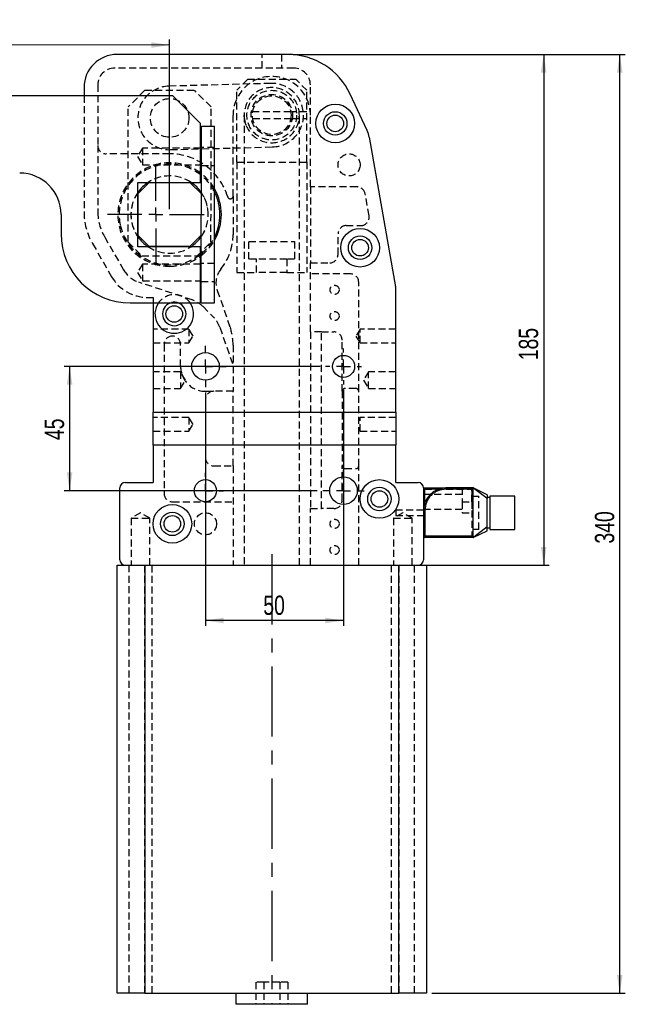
# Model space of a CAD drawing. Extents: x 55 to 753, y 17 to 582.
# Tile 4 of 5: x 287 to 506, y 224 to 581. Entities that reach past the tile are written whole.
import ezdxf

# ---------------------------------------------------------------- set-up
doc = ezdxf.new("R2010")
doc.units = 0
doc.header["$LTSCALE"] = 2
doc.linetypes.add('CENTERX2', pattern=[20.32, 12.7, -2.54, 2.54, -2.54])
doc.linetypes.add('HIDDEN', pattern=[1.905, 1.27, -0.635])
doc.layers.get('0').update_dxf_attribs({"linetype": 'CONTINUOUS'})
doc.styles.add('SLDTEXTSTYLE0', font='TXT', dxfattribs={"width": 0.75})
doc.dimstyles.new('SLDDIMSTYLE0', dxfattribs={"dimtxt": 7, "dimasz": 6.604, "dimexe": 0, "dimexo": 0.0625, "dimgap": 1.75, "dimtad": 1, "dimdec": 3, "dimrnd": 1e-09, "dimzin": 12, "dimtxsty": 'SLDTEXTSTYLE0', "dimsah": 1, "dimcen": 0.09, "dimazin": 3, "dimtfac": 1, "dimtdec": 3, "dimtofl": 0, "dimtmove": 0, "dimatfit": 3, "dimtolj": 1, "dimtzin": 12})

# ---------------------------------------------------------------- blocks, each defined once
blk = doc.blocks.new('_D_3')
at = {"color": 218, "linetype": 'CONTINUOUS'}
for p, q in [((196.58, 555.38), (196.58, 573.78)), ((340.88, 571.72), (196.58, 571.78)), ((340.86, 512.33), (340.88, 573.72))]:
    blk.add_line(p, q, dxfattribs=at)
for points in [[(196.58, 571.78), (203.19, 570.76), (203.19, 572.79)], [(340.88, 571.72), (334.28, 572.74), (334.28, 570.71)]]:
    blk.add_solid(points, dxfattribs=at)
at = {"color": 218, "linetype": 'CONTINUOUS', "insert": (251.28, 580.78, -60.61), "char_height": 7, "attachment_point": 1, "rotation": 359.9779, "style": 'SLDTEXTSTYLE0'}
blk.add_mtext('144,3', dxfattribs=at)
blk = doc.blocks.new('_D_4')
at = {"color": 218, "linetype": 'CONTINUOUS'}
for p, q in [((395.36, 455.33), (302.65, 455.33)), ((304.65, 455.33), (304.65, 410.33)), ((394.36, 410.33), (302.65, 410.33))]:
    blk.add_line(p, q, dxfattribs=at)
for points in [[(304.65, 455.33), (303.64, 448.72), (305.67, 448.72)], [(304.65, 410.33), (305.67, 416.93), (303.64, 416.93)]]:
    blk.add_solid(points, dxfattribs=at)
at = {"color": 218, "linetype": 'CONTINUOUS', "insert": (295.63, 428.65, -60.61), "char_height": 7, "attachment_point": 1, "rotation": 90, "style": 'SLDTEXTSTYLE0'}
blk.add_mtext('45', dxfattribs=at)
blk = doc.blocks.new('_D_5')
at = {"color": 218, "linetype": 'CONTINUOUS'}
for p, q in [((353.86, 445.83), (353.86, 361.33)), ((403.86, 446.83), (403.86, 361.33)), ((403.86, 363.33), (353.86, 363.33))]:
    blk.add_line(p, q, dxfattribs=at)
for points in [[(353.86, 363.33), (360.46, 362.31), (360.46, 364.34)], [(403.86, 363.33), (397.25, 364.34), (397.25, 362.31)]]:
    blk.add_solid(points, dxfattribs=at)
at = {"color": 218, "linetype": 'CONTINUOUS', "insert": (374.8, 372.35, -60.61), "char_height": 7, "attachment_point": 1, "style": 'SLDTEXTSTYLE0'}
blk.add_mtext('50', dxfattribs=at)
blk = doc.blocks.new('_D_6')
at = {"color": 218, "linetype": 'CONTINUOUS'}
for p, q in [((385.62, 568.33), (478.36, 568.33)), ((476.36, 568.33), (476.36, 383.33)), ((432.86, 383.33), (478.36, 383.33))]:
    blk.add_line(p, q, dxfattribs=at)
for points in [[(476.36, 568.33), (475.34, 561.72), (477.37, 561.72)], [(476.36, 383.33), (477.37, 389.93), (475.34, 389.93)]]:
    blk.add_solid(points, dxfattribs=at)
at = {"color": 218, "linetype": 'CONTINUOUS', "insert": (467.34, 457.57, -60.61), "char_height": 7, "attachment_point": 1, "rotation": 90, "style": 'SLDTEXTSTYLE0'}
blk.add_mtext('185', dxfattribs=at)
blk = doc.blocks.new('_D_7')
at = {"color": 179, "linetype": 'CONTINUOUS'}
for p, q in [((385.62, 568.33), (505.92, 568.33)), ((503.92, 228.33), (503.92, 568.33)), ((435.86, 228.33), (505.92, 228.33))]:
    blk.add_line(p, q, dxfattribs=at)
for points in [[(503.92, 568.33), (502.91, 561.72), (504.94, 561.72)], [(503.92, 228.33), (504.94, 234.93), (502.91, 234.93)]]:
    blk.add_solid(points, dxfattribs=at)
at = {"color": 179, "linetype": 'CONTINUOUS', "insert": (494.9, 391.17, -60.61), "char_height": 7, "attachment_point": 1, "rotation": 90, "style": 'SLDTEXTSTYLE0'}
blk.add_mtext('340', dxfattribs=at)
blk = doc.blocks.new('SW_CENTERMARKSYMBOL_0')
at = {"color": 0, "linetype": 'CONTINUOUS'}
for p, q in [((0, 5), (0, 17.5)), ((-5, 0), (-17.5, 0)), ((0, 0), (-2.5, 0)), ((0, 0), (0, 2.5)), ((0, 0), (0, -2.5)), ((0, 0), (2.5, 0)), ((5, 0), (17.5, 0)), ((0, -5), (0, -17.5))]:
    blk.add_line(p, q, dxfattribs=at)
blk = doc.blocks.new('SW_CENTERMARKSYMBOL_1')
at = {"color": 0, "linetype": 'CONTINUOUS'}
for p, q in [((0, 5), (0, 7.5)), ((-5, 0), (-7.5, 0)), ((0, 0), (-2.5, 0)), ((0, 0), (0, 2.5)), ((0, 0), (0, -2.5)), ((0, 0), (2.5, 0)), ((5, 0), (7.5, 0)), ((0, -5), (0, -7.5))]:
    blk.add_line(p, q, dxfattribs=at)
blk = doc.blocks.new('SW_CENTERMARKSYMBOL_2')
at = {"color": 0, "linetype": 'CONTINUOUS'}
for p, q in [((0, 5), (0, 6.5)), ((-5, 0), (-6.5, 0)), ((0, 0), (-2.5, 0)), ((0, 0), (0, 2.5)), ((0, 0), (0, -2.5)), ((0, 0), (2.5, 0)), ((5, 0), (6.5, 0)), ((0, -5), (0, -6.5))]:
    blk.add_line(p, q, dxfattribs=at)
blk = doc.blocks.new('SW_CENTERMARKSYMBOL_3')
at = {"color": 0, "linetype": 'CONTINUOUS'}
for p, q in [((0, 5), (0, 7.5)), ((-5, 0), (-7.5, 0)), ((0, 0), (-2.5, 0)), ((0, 0), (0, 2.5)), ((0, 0), (0, -2.5)), ((0, 0), (2.5, 0)), ((5, 0), (7.5, 0)), ((0, -5), (0, -7.5))]:
    blk.add_line(p, q, dxfattribs=at)
blk = doc.blocks.new('SW_CENTERMARKSYMBOL_4')
at = {"color": 0, "linetype": 'CONTINUOUS'}
for p, q in [((0, 5), (0, 6.5)), ((-5, 0), (-6.5, 0)), ((0, 0), (-2.5, 0)), ((0, 0), (0, 2.5)), ((0, 0), (0, -2.5)), ((0, 0), (2.5, 0)), ((5, 0), (6.5, 0)), ((0, -5), (0, -6.5))]:
    blk.add_line(p, q, dxfattribs=at)

msp = doc.modelspace()

# ---------------------------------------------------------------- linework, layer by layer
at = {"color": 7, "linetype": 'CONTINUOUS'}
for p, q in [((383.616452, 568.326099), (321.85859, 568.326099)), ((309.858588, 556.32609), (309.858588, 553.338064)), ((342.075196, 553.325637), (255.075206, 553.359224)), ((352.071335, 543.321772), (342.075196, 553.325637)), ((412.378122, 540.801539), (406.274147, 553.891553)), ((352.063089, 521.971776), (352.071335, 543.321772)), ((352.361486, 517.821653), (352.370949, 542.321651)), ((352.370949, 542.321651), (357.133447, 542.319818)), ((357.108732, 478.319822), (357.133447, 542.319818)), ((413.163123, 538.311838), (422.706668, 484.187691)), ((352.364063, 524.492486), (352.064154, 524.73089)), ((352.36431, 525.130852), (352.064398, 525.359137)), ((329.354094, 498.680538), (329.36309, 521.980538)), ((333.363031, 521.828993), (329.361488, 517.830534)), ((329.36309, 521.980538), (352.063089, 521.971776)), ((348.363032, 521.823196), (333.363031, 521.828993)), ((352.361486, 517.821653), (348.363032, 521.823196)), ((329.361488, 517.830534), (329.355695, 502.830541)), ((352.355694, 502.82166), (352.361486, 517.821653)), ((301.558596, 510.34127), (301.555892, 503.341271)), ((329.355695, 502.830541), (333.35415, 498.828991)), ((348.354151, 498.823202), (352.355694, 502.82166)), ((352.346233, 478.321655), (352.355694, 502.82166)), ((352.054092, 498.671776), (329.354094, 498.680538)), ((333.35415, 498.828991), (348.354151, 498.823202)), ((352.046234, 478.321774), (352.054092, 498.671776)), ((352.053027, 495.912662), (352.353118, 496.150827)), ((422.858593, 438.826098), (422.858593, 482.451214)), ((326.546234, 478.331624), (352.046234, 478.321774)), ((334.85859, 478.328413), (334.85859, 438.826098)), ((352.346233, 478.321655), (357.108732, 478.319822)), ((334.85859, 438.826098), (422.858593, 438.826098)), ((334.85859, 426.826096), (334.85859, 438.826098)), ((422.858593, 438.826098), (422.858593, 426.826096)), ((334.85859, 426.826096), (334.85859, 413.326096)), ((422.858593, 426.826096), (334.85859, 426.826096)), ((422.858593, 413.326096), (422.858593, 426.826096)), ((322.858592, 385.326097), (322.858592, 411.326098)), ((324.858592, 413.326096), (334.85859, 413.326096)), ((422.858593, 413.326096), (430.858591, 413.326096)), ((432.858591, 411.326098), (432.858591, 385.326097)), ((432.920543, 410.826097), (432.858591, 410.826097)), ((433.358592, 411.326098), (433.358592, 411.179651)), ((433.358592, 411.326098), (440.858592, 411.326098)), ((433.358592, 411.179651), (433.358592, 410.826097)), ((433.358592, 406.10998), (433.358592, 410.826097)), ((438.074709, 410.826097), (433.358592, 410.826097)), ((440.858592, 411.326098), (440.858592, 410.826097)), ((450.85859, 411.326098), (440.858592, 411.326098)), ((450.85859, 410.826097), (440.858592, 410.826097)), ((455.858593, 408.826096), (450.85859, 411.326098)), ((450.85859, 393.826097), (450.85859, 410.826097)), ((455.858593, 407.456886), (451.072184, 411.160807)), ((456.858595, 407.826096), (455.858593, 407.826096)), ((465.858591, 408.326097), (456.858595, 408.326097)), ((456.858595, 408.326097), (456.858595, 396.326097)), ((465.858591, 396.326097), (465.858591, 408.326097)), ((433.358592, 403.326096), (432.858591, 403.326096)), ((433.358592, 403.326096), (433.358592, 393.826097)), ((450.85859, 393.326097), (455.858593, 395.826097)), ((455.858593, 397.195307), (451.072184, 393.491386)), ((455.858593, 396.826097), (456.858595, 396.826097)), ((456.858595, 396.326097), (465.858591, 396.326097)), ((432.858591, 393.826097), (433.358592, 393.826097)), ((450.85859, 393.826097), (433.358592, 393.826097)), ((433.358592, 393.826097), (433.358592, 393.472543)), ((433.358592, 393.472543), (433.358592, 393.326097)), ((450.85859, 393.326097), (433.358592, 393.326097)), ((321.85859, 228.326096), (321.85859, 383.326097)), ((321.85859, 383.326097), (324.858592, 383.326097)), ((324.858592, 383.326097), (430.858591, 383.326097)), ((331.858591, 383.326097), (331.858591, 228.326096)), ((423.858592, 228.326096), (423.858592, 383.326097)), ((430.858591, 383.326097), (433.858593, 383.326097)), ((433.858593, 383.326097), (433.858593, 228.326096)), ((331.858591, 228.326096), (321.85859, 228.326096)), ((331.858591, 228.326096), (423.858592, 228.326096)), ((364.858591, 228.326096), (364.858591, 224.326103)), ((390.858592, 224.326103), (390.858592, 228.326096)), ((433.858593, 228.326096), (423.858592, 228.326096)), ((390.858592, 224.326103), (364.858591, 224.326103))]:
    msp.add_line(p, q, dxfattribs=at)
at = {"color": 7, "linetype": 'HIDDEN'}
for p, q in [((374.358591, 563.326104), (374.358591, 568.326099)), ((381.358592, 568.326099), (381.358592, 563.326104)), ((385.858592, 563.326104), (320.858591, 563.326104)), ((314.85859, 557.326092), (314.85859, 535.326092)), ((377.54778, 557.821898), (340.561294, 556.821896)), ((369.158591, 559.326096), (365.158592, 555.326103)), ((369.158591, 559.326096), (386.558592, 559.326096)), ((390.558591, 555.326103), (386.558592, 559.326096)), ((391.858592, 546.326099), (391.858592, 557.326092)), ((309.858588, 553.338064), (309.858588, 511.326103)), ((331.87597, 555.329575), (325.873652, 549.331887)), ((331.87597, 555.329575), (349.875969, 555.322616)), ((355.873651, 549.320294), (349.875969, 555.322616)), ((365.158592, 529.326095), (365.158592, 555.326103)), ((390.558591, 529.326095), (390.558591, 555.326103)), ((325.854731, 500.331892), (325.873652, 549.331887)), ((355.854728, 500.320307), (355.873651, 549.320294)), ((363.858591, 517.034306), (363.858591, 546.326099)), ((367.878475, 545.695795), (367.858592, 546.326099)), ((367.858592, 546.326099), (367.858592, 383.326097)), ((384.763788, 547.476097), (370.953395, 547.476097)), ((390.558591, 547.476097), (385.272097, 547.476097)), ((387.858591, 383.326097), (387.858591, 546.326099)), ((391.858592, 520.326091), (391.858592, 546.326099)), ((370.951355, 545.176102), (384.765828, 545.176102)), ((385.270113, 545.176102), (390.558591, 545.176102)), ((314.85859, 535.326092), (314.85859, 511.326103)), ((340.858591, 532.326101), (317.858593, 532.326101)), ((331.067861, 534.329875), (329.26412, 531.330569)), ((329.26412, 531.330569), (331.065544, 528.329878)), ((352.067859, 534.321769), (331.067861, 534.329875)), ((341.182918, 533.830299), (378.169403, 534.830301)), ((357.130454, 534.569813), (352.367955, 534.571661)), ((331.065544, 528.329878), (352.065542, 528.321771)), ((352.365445, 528.071655), (357.127945, 528.069823)), ((365.158592, 529.326095), (365.158592, 489.326096)), ((365.158592, 529.326095), (390.558591, 529.326095)), ((390.558591, 529.326095), (390.558591, 489.326096)), ((363.858591, 517.034306), (363.858591, 503.097667)), ((408.740062, 520.326091), (391.858592, 520.326091)), ((391.858592, 520.326091), (391.858592, 492.826095)), ((413.105102, 509.847044), (411.694483, 517.847045)), ((401.858592, 495.826094), (401.858592, 503.326094)), ((404.858592, 506.3261), (410.150678, 506.3261)), ((312.940006, 499.826095), (319.868212, 487.8261)), ((317.270135, 502.3261), (324.198337, 490.326098)), ((325.854731, 500.331892), (330.8528, 495.32996)), ((350.852798, 495.322234), (355.854728, 500.320307)), ((369.608592, 500.626093), (386.108591, 500.626093)), ((369.608592, 494.126095), (369.608592, 500.626093)), ((386.108591, 500.626093), (386.108591, 494.126095)), ((331.051641, 492.329879), (329.2479, 489.330581)), ((330.8528, 495.32996), (350.852798, 495.322234)), ((352.051639, 492.321773), (331.051641, 492.329879)), ((357.114236, 492.569818), (352.351736, 492.571658)), ((372.358591, 494.126095), (369.608592, 494.126095)), ((372.358591, 489.326096), (372.358591, 494.126095)), ((383.358591, 494.126095), (372.358591, 494.126095)), ((383.358591, 494.126095), (383.358591, 489.326096)), ((386.108591, 494.126095), (383.358591, 494.126095)), ((391.858592, 492.826095), (398.858591, 492.826095)), ((391.858592, 467.826097), (391.858592, 492.826095)), ((329.2479, 489.330581), (331.049324, 486.329882)), ((365.158592, 489.326096), (372.358591, 489.326096)), ((383.358591, 489.326096), (372.358591, 489.326096)), ((383.358591, 489.326096), (390.558591, 489.326096)), ((406.358591, 488.826095), (391.858592, 488.826095)), ((349.037926, 479.429489), (329.712858, 485.833763)), ((331.049324, 486.329882), (352.049322, 486.321776)), ((352.349227, 486.07166), (357.111725, 486.069819)), ((409.358592, 446.326098), (409.358592, 485.826096)), ((358.109868, 482.877179), (362.730398, 469.709894)), ((332.85859, 480.3261), (334.85859, 480.3261)), ((334.85859, 480.3261), (334.85859, 478.328413)), ((352.963259, 477.008222), (356.68867, 473.282813)), ((347.858592, 468.826099), (334.85859, 468.826099)), ((347.858592, 468.826099), (347.858592, 463.826096)), ((349.360743, 466.326094), (347.858592, 468.826099)), ((359.053507, 469.522899), (363.858591, 455.829679)), ((391.858592, 467.826097), (391.858592, 403.826097)), ((395.858591, 467.826097), (391.858592, 467.826097)), ((395.858591, 403.826097), (395.858591, 467.826097)), ((395.858591, 467.826097), (400.358592, 467.826097)), ((409.858593, 468.826099), (408.35644, 466.326094)), ((409.858593, 463.826096), (409.858593, 468.826099)), ((422.858593, 468.826099), (409.858593, 468.826099)), ((334.85859, 463.826096), (347.858592, 463.826096)), ((347.858592, 463.826096), (349.360743, 466.326094)), ((403.358591, 446.326098), (403.358591, 464.826098)), ((408.35644, 466.326094), (409.858593, 463.826096)), ((409.858593, 463.826096), (422.858593, 463.826096)), ((338.858591, 463.326095), (338.858591, 409.326097)), ((344.858592, 455.326094), (344.858592, 463.326095)), ((363.858591, 463.087587), (363.858591, 446.326098)), ((344.858592, 453.326097), (334.85859, 453.326097)), ((344.858592, 453.326097), (344.858592, 447.3261)), ((346.661174, 450.326099), (344.858592, 453.326097)), ((412.858592, 453.326097), (411.056009, 450.326099)), ((412.858592, 447.3261), (412.858592, 453.326097)), ((422.858593, 453.326097), (412.858592, 453.326097)), ((344.858592, 447.3261), (346.661174, 450.326099)), ((411.056009, 450.326099), (412.858592, 447.3261)), ((334.85859, 447.3261), (344.858592, 447.3261)), ((353.858591, 446.326098), (356.858592, 446.326098)), ((363.858591, 446.326098), (356.858592, 446.326098)), ((363.858591, 419.326095), (363.858591, 446.326098)), ((403.358591, 446.326098), (403.358591, 419.326095)), ((408.358592, 447.3261), (404.358591, 447.3261)), ((409.358592, 419.326095), (409.358592, 446.326098)), ((412.858592, 447.3261), (422.858593, 447.3261)), ((353.858591, 443.326096), (353.858591, 422.326098)), ((347.858592, 436.826097), (334.85859, 436.826097)), ((347.858592, 436.826097), (347.858592, 431.826098)), ((349.360743, 434.326096), (347.858592, 436.826097)), ((409.858593, 436.826097), (409.358592, 435.993957)), ((409.858593, 431.826098), (409.858593, 436.826097)), ((422.858593, 436.826097), (409.858593, 436.826097)), ((334.85859, 431.826098), (347.858592, 431.826098)), ((347.858592, 431.826098), (349.360743, 434.326096)), ((409.358592, 432.658235), (409.858593, 431.826098)), ((409.858593, 431.826098), (422.858593, 431.826098)), ((356.858592, 419.326095), (363.858591, 419.326095)), ((363.858591, 419.326095), (363.858591, 383.326097)), ((403.358591, 406.826096), (403.358591, 419.326095)), ((404.358591, 418.326097), (408.358592, 418.326097)), ((409.358592, 383.326097), (409.358592, 419.326095)), ((432.920543, 410.826097), (433.358592, 410.826097)), ((433.019058, 411.193135), (433.059291, 411.226621)), ((433.358592, 411.179651), (433.358592, 411.326098)), ((433.358592, 410.826097), (433.358592, 411.179651)), ((433.358592, 410.826097), (450.358589, 410.826097)), ((433.358592, 393.826097), (433.358592, 410.826097)), ((446.85859, 411.326098), (446.85859, 406.326097)), ((450.358589, 406.326097), (450.358589, 411.326098)), ((450.358589, 411.326098), (450.358589, 410.826097)), ((450.358589, 410.826097), (450.85859, 410.826097)), ((450.358589, 410.826097), (450.358589, 393.826097)), ((446.85859, 408.976097), (432.858591, 408.976097)), ((450.85859, 408.326097), (452.858594, 408.326097)), ((452.858594, 396.326097), (452.858594, 408.326097)), ((341.858593, 406.326097), (363.858591, 406.326097)), ((391.858592, 403.826097), (395.858591, 403.826097)), ((391.858592, 383.326097), (391.858592, 403.826097)), ((400.358592, 403.826097), (395.858591, 403.826097)), ((422.858593, 403.326096), (422.858593, 402.326096)), ((432.858591, 403.326096), (422.858593, 403.326096)), ((432.858591, 403.676097), (446.85859, 403.676097)), ((446.85859, 406.326097), (450.358589, 406.326097)), ((446.85859, 406.326097), (446.85859, 402.326096)), ((450.85859, 406.326097), (450.358589, 406.326097)), ((450.358589, 406.326097), (450.358589, 402.366812)), ((450.85859, 406.326097), (450.358589, 406.326097)), ((330.358592, 402.369023), (326.95859, 400.326098)), ((326.95859, 400.326098), (333.75859, 400.326098)), ((326.95859, 400.326098), (326.95859, 383.326097)), ((333.75859, 400.326098), (330.358592, 402.369023)), ((333.75859, 383.326097), (333.75859, 400.326098)), ((425.358591, 402.369023), (421.958593, 400.326098)), ((421.958593, 400.326098), (428.758593, 400.326098)), ((421.958593, 400.326098), (421.958593, 383.326097)), ((422.858593, 402.326096), (422.858593, 401.326096)), ((422.858593, 401.326096), (432.858591, 401.326096)), ((428.758593, 400.326098), (425.358591, 402.369023)), ((428.758593, 383.326097), (428.758593, 400.326098)), ((446.85859, 402.326096), (450.358589, 402.326096)), ((452.858594, 396.326097), (450.85859, 396.326097)), ((432.858591, 393.826097), (433.358592, 393.826097)), ((433.358592, 393.326097), (433.358592, 393.826097)), ((433.358592, 393.826097), (450.358589, 393.826097)), ((450.358589, 393.826097), (450.358589, 393.472543)), ((450.358589, 393.826097), (450.85859, 393.826097)), ((450.358589, 393.472543), (450.358589, 393.326097)), ((326.108591, 383.326097), (326.108591, 228.326096)), ((331.858591, 228.326096), (331.858591, 383.326097)), ((334.608593, 228.326096), (334.608593, 383.326097)), ((421.10859, 383.326097), (421.10859, 228.326096)), ((423.858592, 383.326097), (423.858592, 228.326096)), ((429.608592, 228.326096), (429.608592, 383.326097)), ((374.97184, 232.326104), (372.085089, 232.326104)), ((372.085089, 232.326104), (372.085089, 224.326103)), ((380.745343, 232.326104), (374.97184, 232.326104)), ((374.97184, 232.326104), (374.97184, 224.326103)), ((383.632094, 232.326104), (380.745343, 232.326104)), ((380.745343, 232.326104), (380.745343, 224.326103)), ((383.632094, 232.326104), (383.632094, 224.326103))]:
    msp.add_line(p, q, dxfattribs=at)
at = {"color": 8, "linetype": 'CONTINUOUS'}
msp.add_line((433.358592, 410.826097), (432.920543, 410.826097), dxfattribs=at)
at = {"color": 179, "linetype": 'CENTERX2'}
msp.add_line((377.858591, 387.326097), (377.858591, 224.326097), dxfattribs=at)
at = {"color": 7, "linetype": 'HIDDEN', "flags": 128}
for points in [[(368.550955, 542.669876), (368.151404, 543.923913), (367.878475, 545.695795)], [(331.067861, 534.329875), (331.067858, 534.319638), (331.067764, 534.077196), (331.067556, 533.537059), (331.067254, 532.757728), (331.066893, 531.823663), (331.066513, 530.836089), (331.066151, 529.90204), (331.06585, 529.122709), (331.065641, 528.582557), (331.065548, 528.34013), (331.065544, 528.329878)], [(331.051641, 492.329879), (331.051638, 492.319635), (331.051544, 492.0772), (331.051336, 491.537055), (331.051034, 490.757725), (331.050673, 489.823668), (331.050293, 488.836101), (331.049931, 487.902044), (331.04963, 487.122713), (331.049421, 486.582561), (331.049328, 486.340126), (331.049324, 486.329882)]]:
    msp.add_lwpolyline(points, dxfattribs=at)
at = {"color": 7, "linetype": 'CONTINUOUS', "flags": 128}
msp.add_lwpolyline([(352.052783, 495.284399), (352.073164, 495.299591), (352.352872, 495.512454)], dxfattribs=at)
at = {"color": 7, "linetype": 'HIDDEN'}
for centre, radius in [((377.858591, 546.326097), 9), ((377.858591, 546.326097), 9), ((377.858591, 546.326097), 9), ((377.858591, 546.326097), 9), ((377.858591, 546.326097), 7.5), ((377.858591, 546.326097), 7), ((340.872108, 545.326094), 7), ((405.858591, 528.326097), 4), ((400.608591, 483.076097), 1.65), ((400.608591, 473.576097), 1.65), ((353.858591, 398.326097), 4), ((400.608591, 398.326097), 1.65), ((400.608591, 388.826097), 1.65)]:
    msp.add_circle(centre, radius, dxfattribs=at)
at = {"color": 7, "linetype": 'CONTINUOUS'}
for centre, radius in [((400.858591, 543.326097), 7), ((400.858591, 543.326097), 4.25), ((400.858591, 543.326097), 3), ((409.858591, 498.326097), 7), ((409.858591, 498.326097), 4.25), ((409.858591, 498.326097), 3), ((342.558591, 474.326097), 3), ((353.858591, 455.326097), 5), ((403.858591, 455.326097), 4), ((353.858591, 410.326097), 4), ((403.858591, 410.326097), 5), ((416.858591, 407.326097), 7), ((416.858591, 407.326097), 4.25), ((416.858591, 407.326097), 3), ((341.858591, 398.326097), 7), ((341.858591, 398.326097), 4.25), ((341.858591, 398.326097), 3)]:
    msp.add_circle(centre, radius, dxfattribs=at)
for centre, radius, start, end in [((321.858591, 556.326097), 12, 90, 180), ((383.616452, 543.326097), 25, 25, 90), ((403.315045, 536.575352), 10, 10, 25), ((286.558596, 510.347066), 15, 359.97787392, 89.97787392), ((340.858591, 510.326097), 14, 123.6583793, 145.20592989), ((340.858591, 510.326097), 14, 34.74981795, 56.29736854), ((340.858591, 510.326097), 18.75, 330.12809286, 29.82765498), ((340.858591, 510.326097), 18.25, 332.98915455, 26.96659329), ((326.555889, 503.33162), 25, 179.97787392, 269.97787392), ((340.858591, 510.326097), 14, 214.74981795, 236.29736854), ((340.858591, 510.326097), 14, 303.6583793, 325.20592989), ((412.858591, 482.45121), 10, 0, 10), ((342.558591, 474.326097), 7, 145.13454367, 270), ((342.558591, 474.326097), 4.25, 109.75407828, 270), ((342.558591, 474.326097), 4.25, 270, 70.20166956), ((342.558591, 474.326097), 7, 270, 34.82120417), ((324.858591, 411.326097), 2, 90, 180), ((430.858591, 411.326097), 2, 0, 90), ((440.858591, 403.326097), 8, 90, 180), ((433.358591, 410.826097), 0.5, 90, 126.76970015), ((433.358591, 393.826097), 0.5, 180, 270), ((324.858591, 385.326097), 2, 180, 270), ((430.858591, 385.326097), 2, 270, 0)]:
    msp.add_arc(centre, radius, start, end, dxfattribs=at)
at = {"color": 7, "linetype": 'HIDDEN'}
for centre, radius, start, end in [((320.858591, 557.326097), 6, 90, 180), ((377.858591, 546.326097), 14, 0, 180), ((385.858591, 557.326097), 6, 0, 90), ((340.872108, 545.326094), 11.5, 91.54872721, 271.54872721), ((377.858591, 546.326097), 10, 0, 180), ((377.858591, 546.326097), 11.5, 271.54872721, 91.54872721), ((377.858591, 546.326097), 10, 180, 0), ((317.858591, 535.326097), 3, 180, 270), ((340.858591, 510.326097), 22, 16.95742629, 90), ((340.858591, 510.326097), 18.75, 53.29872442, 270), ((340.858591, 510.326097), 18.25, 52.12045274, 192.13415313), ((340.858591, 510.326097), 14, 56.29736854, 123.6583793), ((340.858591, 510.326097), 18.25, 26.96659329, 50.91764406), ((340.858591, 510.326097), 18.75, 29.82765498, 52.14695702), ((340.858591, 510.326097), 14, 145.20592989, 192.13415313), ((340.858591, 510.326097), 14, 145.20592989, 214.74981795), ((340.858591, 510.326097), 14, 325.20592989, 34.74981795), ((340.858591, 510.326097), 14, 359.97787392, 34.74981795), ((362.858591, 517.034301), 1, 196.95742629, 0), ((408.740061, 517.326097), 3, 10, 90), ((332.858591, 511.326097), 23, 180, 210), ((332.858591, 511.326097), 18, 180, 210), ((340.858591, 510.326097), 14, 325.20592989, 359.97787392), ((340.858591, 510.326097), 18.25, 192.13415313, 307.8352951), ((340.858591, 510.326097), 14, 192.13415313, 214.74981795), ((410.150677, 509.326097), 3, 270, 10), ((343.858591, 503.097665), 20, 321.12996221, 0), ((404.858591, 503.326097), 3, 90, 180), ((340.858591, 510.326097), 18.75, 307.80879082, 330.12809286), ((340.858591, 510.326097), 18.25, 309.03810378, 332.98915455), ((340.858591, 510.326097), 14, 236.29736854, 303.6583793), ((398.858591, 495.826097), 3, 270, 0), ((340.858591, 510.326097), 18.75, 270, 306.65702342), ((332.858591, 495.326097), 10, 210, 251.6649406), ((365.658591, 485.526097), 8, 141.12996221, 199.33647799), ((406.358591, 485.826097), 3, 0, 90), ((332.858591, 495.326097), 15, 210, 270), ((342.558591, 474.326097), 7, 34.82120417, 145.13454367), ((342.558591, 474.326097), 4.25, 70.20166956, 109.75407828), ((345.892192, 469.937158), 10, 45, 71.6649406), ((349.617603, 466.211747), 10, 19.33647799, 45), ((343.858591, 463.08759), 20, 0, 19.33647799), ((400.358591, 464.826097), 3, 0, 90), ((341.858591, 463.326097), 3, 90, 180), ((341.858591, 463.326097), 3, 0, 90), ((353.858591, 455.326097), 9, 180, 270), ((356.858591, 443.326097), 3, 90, 180), ((404.358591, 446.326097), 1, 90, 180), ((408.358591, 446.326097), 1, 0, 90), ((356.858591, 422.326097), 3, 180, 270), ((404.358591, 419.326097), 1, 180, 270), ((408.358591, 419.326097), 1, 270, 0), ((433.358591, 410.826097), 0.5, 150.57358871, 180), ((341.858591, 409.326097), 3, 180, 270), ((400.358591, 406.826097), 3, 270, 0), ((450.358591, 401.826097), 0.5, 0, 90)]:
    msp.add_arc(centre, radius, start, end, dxfattribs=at)
at = {"color": 7, "linetype": 'CONTINUOUS'}
for points, knots in [([(433.060487, 411.225142), (433.052446, 411.219795), (433.018323, 411.197105), (432.971955, 411.144012), (432.925875, 411.068319), (432.902207, 410.983976), (432.89903, 410.901578), (432.915034, 410.850011), (432.922189, 410.826954)], [0, 0, 0, 0, 0.0577579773, 0.2450957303, 0.4376832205, 0.6350769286, 0.8368309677, 1, 1, 1, 1]), ([(440.858592, 410.826097), (439.91512, 410.725912), (438.463759, 410.571795), (436.717638, 409.636563), (435.516089, 408.668599), (434.548123, 407.467051), (433.612896, 405.720928), (433.458778, 404.269568), (433.358592, 403.326096)], [0, 0, 0, 0, 0.2394569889, 0.3683607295, 0.499999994, 0.6316393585, 0.760543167, 1, 1, 1, 1]), ([(451.072184, 411.160807), (451.02622, 411.197051), (450.951235, 411.25618), (450.882247, 411.308504), (450.860188, 411.324929), (450.858893, 411.325876), (450.85859, 411.326098)], [0, 0, 0, 0, 0.43329452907, 0.70687415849, 0.93149537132, 1, 1, 1, 1]), ([(451.072184, 411.160807), (451.023863, 411.122107), (450.950132, 411.063057), (450.879226, 410.947022), (450.859294, 410.87137), (450.858661, 410.830635), (450.85859, 410.826097)], [0, 0, 0, 0, 0.4708715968, 0.7184872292, 0.9686372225, 1, 1, 1, 1]), ([(455.858593, 408.812931), (455.858593, 408.817265), (455.858593, 408.93784), (455.858593, 408.538531), (455.858593, 407.807338), (455.858593, 407.456886)], [0, 0, 0, 0, 0.0190416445, 0.5298381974, 1, 1, 1, 1]), ([(455.858593, 397.195307), (455.858593, 397.707763), (455.858593, 398.72771), (455.858593, 400.819012), (455.858593, 403.029149), (455.858593, 405.165674), (455.858593, 406.62712), (455.858593, 407.277581), (455.858593, 407.456886)], [0, 0, 0, 0, 0.1876230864, 0.3734283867, 0.5583352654, 0.7432471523, 0.9292237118, 1, 1, 1, 1]), ([(455.858593, 395.839262), (455.858593, 395.834929), (455.858593, 395.714353), (455.858593, 396.113663), (455.858593, 396.844855), (455.858593, 397.195307)], [0, 0, 0, 0, 0.0190416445, 0.5298381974, 1, 1, 1, 1]), ([(450.85859, 393.826097), (450.861576, 393.79616), (450.868357, 393.72818), (450.930029, 393.616485), (451.005237, 393.540405), (451.060593, 393.499873), (451.072184, 393.491386)], [0, 0, 0, 0, 0.2060252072, 0.4678318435, 0.8885698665, 1, 1, 1, 1]), ([(450.85859, 393.326097), (450.862759, 393.329169), (450.871064, 393.335289), (450.937176, 393.385328), (451.009995, 393.44198), (451.062839, 393.483962), (451.072184, 393.491386)], [0, 0, 0, 0, 0.2565978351, 0.5111371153, 0.9135482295, 1, 1, 1, 1])]:
    msp.add_open_spline(points, degree=3, knots=knots, dxfattribs=at)
at = {"color": 7, "linetype": 'HIDDEN'}
for points, knots in [([(450.358589, 411.326098), (450.421711, 411.319158), (450.548062, 411.305268), (450.702888, 411.202716), (450.80961, 411.061985), (450.854112, 410.930098), (450.857574, 410.849692), (450.85859, 410.826097)], [0, 0, 0, 0, 0.2552833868, 0.51099909, 0.7129578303, 0.9157663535, 1, 1, 1, 1]), ([(450.85859, 393.826097), (450.854047, 393.775378), (450.844969, 393.674027), (450.775545, 393.53777), (450.671249, 393.426128), (450.529209, 393.3435), (450.41745, 393.332101), (450.358589, 393.326097)], [0, 0, 0, 0, 0.1801525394, 0.3599963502, 0.5483976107, 0.7621530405, 1, 1, 1, 1])]:
    msp.add_open_spline(points, degree=3, knots=knots, dxfattribs=at)

# ---------------------------------------------------------------- block references
at = {"color": 218, "linetype": 'CONTINUOUS'}
for name, p in [('SW_CENTERMARKSYMBOL_0', (335.858591, 510.326097)), ('SW_CENTERMARKSYMBOL_1', (353.858591, 455.326097)), ('SW_CENTERMARKSYMBOL_2', (403.858591, 455.326097)), ('SW_CENTERMARKSYMBOL_3', (403.858591, 410.326097)), ('SW_CENTERMARKSYMBOL_4', (353.858591, 410.326097))]:
    msp.add_blockref(name, p, dxfattribs=at)

# ---------------------------------------------------------------- dimensions: what is measured, and where the dimension line sits
for base, p1, p2, angle, picture, middle in [((196.582313, 571.780612), (340.858591, 510.326097), (196.575208, 553.381818), 359.97787392, '_D_3', (265.759257, 571.753897)), ((476.358591, 383.326097), (383.616452, 568.326097), (430.858591, 383.326097), 90, '_D_6', (476.358591, 468.168731)), ((304.652246, 410.326097), (397.358591, 455.326097), (396.358591, 410.326097), 90, '_D_4', (304.652246, 436.666519))]:
    dim = msp.add_linear_dim(base=base, p1=p1, p2=p2, angle=angle, dimstyle='SLDDIMSTYLE0', dxfattribs=at)
    dim.commit()
    dim.dimension.update_dxf_attribs({"geometry": picture, "text_midpoint": middle, "dimtype": 160})
at = {"color": 179, "linetype": 'CONTINUOUS'}
dim = msp.add_linear_dim(base=(503.923943, 568.326097), p1=(433.858591, 228.326097), p2=(383.616452, 568.326097), angle=90, dimstyle='SLDDIMSTYLE0', dxfattribs=at)
dim.commit()
dim.dimension.update_dxf_attribs({"geometry": '_D_7', "text_midpoint": (503.923943, 401.776431), "dimtype": 160})
at = {"color": 218, "linetype": 'CONTINUOUS'}
dim = msp.add_linear_dim(base=(353.858591, 363.326097), p1=(403.858591, 448.826097), p2=(353.858591, 447.826097), dimstyle='SLDDIMSTYLE0', dxfattribs=at)
dim.commit()
dim.dimension.update_dxf_attribs({"geometry": '_D_5', "text_midpoint": (382.817616, 363.326097), "dimtype": 160})

doc.saveas('drawing.dxf')
